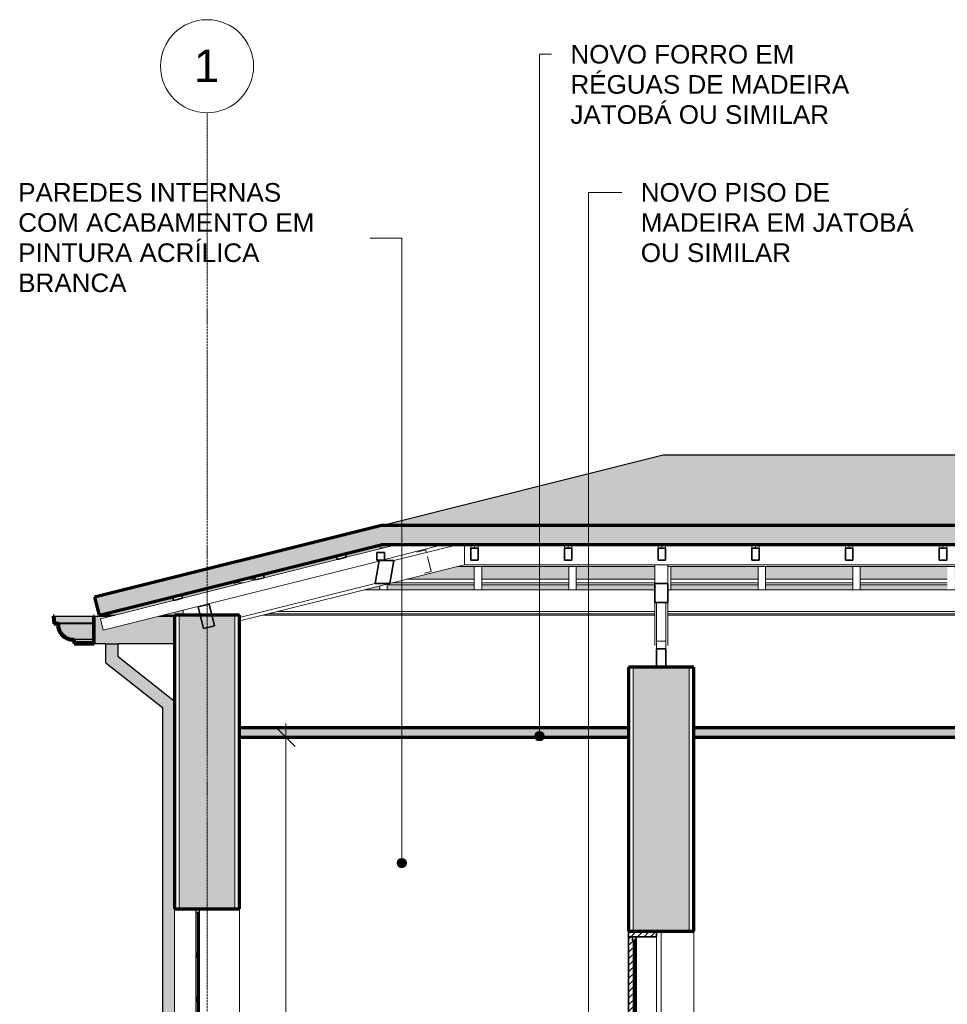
# Model space of a CAD drawing. Header units: millimetres. Extents: x -31894 to 53578, y -2162 to 8674.
# Tile 2 of 31: x -30903 to -25919, y 3237 to 8528. Entities that reach past the tile are written whole.
import ezdxf

# ---------------------------------------------------------------- set-up
doc = ezdxf.new("R2010")
doc.units = ezdxf.units.MM
doc.linetypes.add('_Traço - ponto', pattern=[16, 12, -2, 0, -2])
for name, color, linetype, lineweight in [('A-ANNO-DIMS', 211, 'Continuous', 9), ('A-ANNO-DIMS-50', 211, 'Continuous', 9), ('A-CLNG', 13, 'Continuous', 25), ('A-CLNG-PATT', 13, 'Continuous', 25), ('A-DOOR', 31, 'Continuous', 18), ('A-GENM', 13, 'Continuous', 18), ('A-GLAZ', 151, 'Continuous', 18), ('A-GLAZ-CWMG', 51, 'Continuous', 18), ('A-ROOF', 132, 'Continuous', 25), ('A-ROOF-MCUT', 132, 'Continuous', 25), ('A-ROOF-OTLN', 132, 'Continuous', 18), ('A-ROOF-PATT', 132, 'Continuous', 25), ('A-WALL', 113, 'Continuous', 18), ('A-WALL-PATT', 111, 'Continuous', 70), ('G-ANNO-TEXT', 231, 'Continuous', 9), ('S-GRID', 1, 'Continuous', 9), ('S-GRID-IDEN', 1, 'Continuous', 9)]:
    doc.layers.add(name, color=color, linetype=linetype, lineweight=lineweight)
doc.styles.add('Arial_2', font='arial.ttf', dxfattribs={"height": 175})
doc.styles.add('Arial_3', font='arial.ttf', dxfattribs={"height": 100})
doc.dimstyles.new('Diagonal_-_2_0mm_Arial', dxfattribs={"dimscale": 304.8, "dimtxt": 102.02594, "dimasz": 0.328084, "dimexe": 0.246063, "dimexo": 0.0625, "dimgap": 0.024606, "dimtad": 1, "dimlfac": 0.001, "dimrnd": 0.01, "dimzin": 0, "dimdsep": 46, "dimtxsty": 'Arial_3', "dimblk1": 'OBLIQUE', "dimblk2": 'OBLIQUE', "dimsah": 1, "dimcen": 0.09, "dimdle": 0.246063, "dimadec": 0, "dimazin": 0, "dimtfac": 1, "dimtdec": 4, "dimtix": 1, "dimtmove": 0, "dimatfit": 3, "dimfxl": 0.492126, "dimfxlon": 1, "dimtvp": 1, "dimtolj": 1, "dimtzin": 0, "dimarcsym": 2})
pattern_1 = [(45, (-13711.87, 3294.04), (-17.67767, 17.67767), [])]

# ---------------------------------------------------------------- blocks, each defined once
blk = doc.blocks.new('porta dupla - P01 - 1_12 x 2_60 m-4336732-CORTE A - MANTER _ CONSTRUIR')
at = {"layer": 'A-DOOR'}
h = blk.add_hatch(dxfattribs=at)
h.set_pattern_fill('FP_1', color=256, style=0, pattern_type=2)
h.set_pattern_definition(pattern_1)
h.paths.add_polyline_path([(-27481.1, 3600), (-27481.1, 3630), (-27631.1, 3630), (-27631.1, 3600)], flags=0)
h = blk.add_hatch(dxfattribs=at)
h.set_pattern_fill('FP_1', color=256, style=0, pattern_type=2)
h.set_pattern_definition(pattern_1)
h.paths.add_polyline_path([(-27591.1, 1030), (-27591.1, 3600), (-27631.1, 3600), (-27631.1, 1030)], flags=0)
h = blk.add_hatch(dxfattribs=at)
h.set_pattern_fill('FP_1', color=256, style=0, pattern_type=2)
h.set_pattern_definition(pattern_1)
h.paths.add_polyline_path([(-27611.1, 3160), (-27591.1, 3160), (-27591.1, 3180), (-27611.1, 3180)], flags=0)
h.paths.add_polyline_path([(-27611.1, 3580), (-27591.1, 3580), (-27591.1, 3600), (-27611.1, 3600)], flags=0)
h = blk.add_hatch(dxfattribs=at)
h.set_pattern_fill('FP_1', color=256, style=0, pattern_type=2)
h.set_pattern_definition(pattern_1)
h.paths.add_polyline_path([(-27581.1, 3130), (-27581.1, 3160), (-27631.1, 3160), (-27631.1, 3130)], flags=0)
at = {"layer": 'A-DOOR', "lineweight": 35}
for p, q in [((-27631.1, 3630), (-27631.1, 3600)), ((-27481.1, 3630), (-27631.1, 3630)), ((-27631.1, 3600), (-27481.1, 3600)), ((-27591.1, 3600), (-27631.1, 3600)), ((-27631.1, 3600), (-27631.1, 1030)), ((-27611.1, 3600), (-27611.1, 3580)), ((-27591.1, 3600), (-27611.1, 3600)), ((-27591.1, 1030), (-27591.1, 3600)), ((-27591.1, 3580), (-27591.1, 3600)), ((-27481.1, 3600), (-27481.1, 3630)), ((-27611.1, 3580), (-27591.1, 3580)), ((-27605.1, 3580), (-27605.1, 3180)), ((-27597.1, 3580), (-27605.1, 3580)), ((-27597.1, 3180), (-27597.1, 3580)), ((-27611.1, 3180), (-27611.1, 3160)), ((-27591.1, 3180), (-27611.1, 3180)), ((-27605.1, 3180), (-27597.1, 3180)), ((-27591.1, 3160), (-27591.1, 3180)), ((-27581.1, 3160), (-27631.1, 3160)), ((-27631.1, 3160), (-27631.1, 3130)), ((-27631.1, 3130), (-27581.1, 3130)), ((-27611.1, 3160), (-27591.1, 3160)), ((-27581.1, 3130), (-27581.1, 3160)), ((-27631.1, 1030), (-27591.1, 1030))]:
    blk.add_line(p, q, dxfattribs=at)
at = {"layer": 'A-DOOR'}
blk.add_line((-27481.1, 3600), (-27481.1, 1030), dxfattribs=at)
blk = doc.blocks.new('Janelas_J2 e J4 - J03 - 1_2 x 1_45-4330368-CORTE A - MANTER _ CONSTRUIR')
at = {"layer": 'A-GLAZ', "lineweight": 25}
for p, q in [((-29956.1, 3750), (-29956.1, 3730)), ((-29936.1, 3750), (-29956.1, 3750)), ((-29956.1, 3730), (-29936.1, 3730)), ((-29950.1, 3730), (-29950.1, 2320)), ((-29942.1, 3730), (-29950.1, 3730)), ((-29942.1, 2320), (-29942.1, 3730)), ((-29936.1, 3730), (-29936.1, 3750)), ((-29956.1, 3511.7), (-29956.1, 3491.7)), ((-29936.1, 3511.7), (-29956.1, 3511.7)), ((-29936.1, 3491.7), (-29936.1, 3511.7)), ((-29956.1, 3491.7), (-29936.1, 3491.7)), ((-29956.1, 3273.3), (-29956.1, 3253.3)), ((-29936.1, 3273.3), (-29956.1, 3273.3)), ((-29956.1, 3253.3), (-29936.1, 3253.3)), ((-29936.1, 3253.3), (-29936.1, 3273.3)), ((-29956.1, 3035), (-29956.1, 3015)), ((-29936.1, 3035), (-29956.1, 3035)), ((-29936.1, 3015), (-29936.1, 3035)), ((-29956.1, 3015), (-29936.1, 3015)), ((-29956.1, 2796.7), (-29956.1, 2776.7)), ((-29936.1, 2796.7), (-29956.1, 2796.7)), ((-29956.1, 2776.7), (-29936.1, 2776.7)), ((-29936.1, 2776.7), (-29936.1, 2796.7)), ((-29956.1, 2558.3), (-29956.1, 2538.3)), ((-29936.1, 2558.3), (-29956.1, 2558.3)), ((-29936.1, 2538.3), (-29936.1, 2558.3)), ((-29956.1, 2538.3), (-29936.1, 2538.3)), ((-29956.1, 2320), (-29956.1, 2300)), ((-29936.1, 2320), (-29956.1, 2320)), ((-29956.1, 2300), (-29936.1, 2300)), ((-29950.1, 2320), (-29942.1, 2320)), ((-29936.1, 2300), (-29936.1, 2320))]:
    blk.add_line(p, q, dxfattribs=at)
at = {"layer": 'A-GLAZ'}
for p, q in [((-29956.1, 3511.7), (-29956.1, 3730)), ((-29936.1, 3730), (-29936.1, 3511.7)), ((-29956.1, 3273.3), (-29956.1, 3491.7)), ((-29936.1, 3491.7), (-29936.1, 3273.3)), ((-29956.1, 3035), (-29956.1, 3253.3)), ((-29936.1, 3253.3), (-29936.1, 3035)), ((-29956.1, 2796.7), (-29956.1, 3015)), ((-29936.1, 3015), (-29936.1, 2796.7)), ((-29956.1, 2558.3), (-29956.1, 2776.7)), ((-29936.1, 2776.7), (-29936.1, 2558.3)), ((-29956.1, 2320), (-29956.1, 2538.3)), ((-29936.1, 2320), (-29936.1, 2538.3))]:
    blk.add_line(p, q, dxfattribs=at)
blk = doc.blocks.new('Rectangular Mullion - 6x12 cm-3934083-CORTE A - MANTER _ CONSTRUIR')
at = {"layer": 'A-GLAZ-CWMG'}
for p in [(-28513.7, 5708.5), (938.7, 5598.7)]:
    blk.add_line(p, (-28513.7, 5598.7), dxfattribs=at)
blk = doc.blocks.new('Rectangular Mullion - 6x12 cm-3934069-CORTE A - MANTER _ CONSTRUIR')
at = {"layer": 'A-GLAZ-CWMG'}
for p, q in [((-28550.4, 5589.6), (-27491.1, 5589.6)), ((-28513.7, 5598.7), (-28521.2, 5596.9)), ((-27421.1, 5589.6), (-22041.1, 5589.6))]:
    blk.add_line(p, q, dxfattribs=at)
blk = doc.blocks.new('Rectangular Mullion - 2x5 cm-4253627-CORTE A - MANTER _ CONSTRUIR')
at = {"layer": 'A-GLAZ-CWMG', "lineweight": 35}
for p, q in [((-30033.6, 5438.8), (-30082.1, 5426.7)), ((-30082.1, 5426.7), (-30077.3, 5407.2)), ((-30077.3, 5407.2), (-30028.8, 5419.4)), ((-30028.8, 5419.4), (-30033.6, 5438.8))]:
    blk.add_line(p, q, dxfattribs=at)
blk = doc.blocks.new('Rectangular Mullion - 2x5 cm-4253642-CORTE A - MANTER _ CONSTRUIR')
at = {"layer": 'A-GLAZ-CWMG', "lineweight": 35}
for p, q in [((-29593.6, 5548.8), (-29642.1, 5536.7)), ((-29642.1, 5536.7), (-29637.2, 5517.3)), ((-29637.2, 5517.3), (-29588.7, 5529.4)), ((-29588.7, 5529.4), (-29593.6, 5548.8))]:
    blk.add_line(p, q, dxfattribs=at)
blk = doc.blocks.new('Rectangular Mullion - 2x5 cm-4253643-CORTE A - MANTER _ CONSTRUIR')
at = {"layer": 'A-GLAZ-CWMG', "lineweight": 35}
for p, q in [((-29153.5, 5658.8), (-29202, 5646.7)), ((-29202, 5646.7), (-29197.2, 5627.3)), ((-29197.2, 5627.3), (-29148.7, 5639.4)), ((-29148.7, 5639.4), (-29153.5, 5658.8))]:
    blk.add_line(p, q, dxfattribs=at)
blk = doc.blocks.new('Rectangular Mullion - 2x5 cm-4253677-CORTE A - MANTER _ CONSTRUIR')
at = {"layer": 'A-GLAZ-CWMG'}
for p, q in [((-29747.5, 5501.4), (-29747.5, 5510.4)), ((-29705.7, 5520.9), (-29638.1, 5520.9)), ((-28825.1, 5520.9), (-28460.4, 5520.9)), ((-28420.4, 5520.9), (-27952.1, 5520.9)), ((-27912.1, 5520.9), (-27491.1, 5520.9)), ((-27403.7, 5520.9), (-26935.4, 5520.9)), ((-26895.4, 5520.9), (-26427.1, 5520.9)), ((-26387.1, 5520.9), (-25918.8, 5520.9)), ((-29747.5, 5490.8), (-29747.5, 5501.4)), ((-29700.9, 5501.4), (-29747.5, 5501.4)), ((-29747.5, 5490.8), (-29743.3, 5490.8)), ((-28928.7, 5490.8), (-28460.4, 5490.8)), ((-28460.4, 5501.4), (-28903.2, 5501.4)), ((-27952.1, 5501.4), (-28420.4, 5501.4)), ((-28420.4, 5490.8), (-27952.1, 5490.8)), ((-27491.1, 5501.4), (-27912.1, 5501.4)), ((-27912.1, 5490.8), (-27491.1, 5490.8)), ((-26935.4, 5501.4), (-27403.7, 5501.4)), ((-27403.7, 5490.8), (-26935.4, 5490.8)), ((-26427.1, 5501.4), (-26895.4, 5501.4)), ((-26895.4, 5490.8), (-26427.1, 5490.8)), ((-25918.8, 5501.4), (-26387.1, 5501.4)), ((-26387.1, 5490.8), (-25918.8, 5490.8))]:
    blk.add_line(p, q, dxfattribs=at)
blk = doc.blocks.new('Rectangular Mullion - 6x12 cm-3933650-CORTE A - MANTER _ CONSTRUIR')
at = {"layer": 'A-GLAZ-CWMG'}
for p, q in [((-28721.2, 5679.3), (-28768.4, 5667.5)), ((-28718.2, 5667.5), (-28721.2, 5679.3)), ((-28692.1, 5562.8), (-28712.2, 5643.4)), ((-28728.3, 5553.8), (-28692.1, 5562.8))]:
    blk.add_line(p, q, dxfattribs=at)
blk = doc.blocks.new('Rectangular Mullion - 4x6_3-3931005-CORTE A - MANTER _ CONSTRUIR')
at = {"layer": 'A-GLAZ-CWMG'}
for p, q in [((-29148.7, 5639.4), (-28872.5, 5708.5)), ((-28631, 5703.9), (-28612.8, 5708.5)), ((-30453.5, 5248.3), (-28971.6, 5618.7)), ((-29588.7, 5529.4), (-29197.2, 5627.3)), ((-30028.8, 5419.4), (-29637.2, 5517.3)), ((-30468.8, 5309.4), (-30077.3, 5407.3)), ((-30453.5, 5248.3), (-30468.8, 5309.4))]:
    blk.add_line(p, q, dxfattribs=at)
blk = doc.blocks.new('Rectangular Mullion - 4x6_3-3925213-CORTE A - MANTER _ CONSTRUIR')
at = {"layer": 'A-GLAZ-CWMG', "lineweight": 35}
for p, q in [((-28943.2, 5665.5), (-28983.2, 5665.5)), ((-28983.2, 5665.5), (-28983.2, 5623.4)), ((-28943.2, 5623.4), (-28943.2, 5665.5)), ((-28983.2, 5623.4), (-28943.2, 5623.4))]:
    blk.add_line(p, q, dxfattribs=at)
blk = doc.blocks.new('Rectangular Mullion - 4x6_3-3931008-CORTE A - MANTER _ CONSTRUIR')
at = {"layer": 'A-GLAZ-CWMG'}
for p, q in [((-28479.7, 5708.5), (-28479.7, 5687.9)), ((-28459.7, 5687.9), (-28459.7, 5708.5)), ((-28439.7, 5687.9), (-28439.7, 5708.5))]:
    blk.add_line(p, q, dxfattribs=at)
at = {"layer": 'A-GLAZ-CWMG', "lineweight": 35}
for p, q in [((-28459.7, 5687.9), (-28479.7, 5687.9)), ((-28479.7, 5687.9), (-28479.7, 5623.4)), ((-28439.7, 5687.9), (-28459.7, 5687.9)), ((-28439.7, 5623.4), (-28439.7, 5687.9)), ((-28479.7, 5623.4), (-28439.7, 5623.4))]:
    blk.add_line(p, q, dxfattribs=at)
blk = doc.blocks.new('Rectangular Mullion - 4x6_3-3931009-CORTE A - MANTER _ CONSTRUIR')
at = {"layer": 'A-GLAZ-CWMG'}
for p, q in [((-27976.2, 5708.5), (-27976.2, 5687.9)), ((-27956.2, 5687.9), (-27956.2, 5708.5)), ((-27936.2, 5687.9), (-27936.2, 5708.5))]:
    blk.add_line(p, q, dxfattribs=at)
at = {"layer": 'A-GLAZ-CWMG', "lineweight": 35}
for p, q in [((-27956.2, 5687.9), (-27976.2, 5687.9)), ((-27976.2, 5687.9), (-27976.2, 5623.4)), ((-27936.2, 5687.9), (-27956.2, 5687.9)), ((-27936.2, 5623.4), (-27936.2, 5687.9)), ((-27976.2, 5623.4), (-27936.2, 5623.4))]:
    blk.add_line(p, q, dxfattribs=at)
blk = doc.blocks.new('Rectangular Mullion - 4x6_3-3931010-CORTE A - MANTER _ CONSTRUIR')
at = {"layer": 'A-GLAZ-CWMG'}
for p, q in [((-27472.7, 5708.5), (-27472.7, 5687.9)), ((-27452.7, 5687.9), (-27452.7, 5708.5)), ((-27432.7, 5687.9), (-27432.7, 5708.5))]:
    blk.add_line(p, q, dxfattribs=at)
at = {"layer": 'A-GLAZ-CWMG', "lineweight": 35}
for p, q in [((-27452.7, 5687.9), (-27472.7, 5687.9)), ((-27472.7, 5687.9), (-27472.7, 5623.4)), ((-27432.7, 5687.9), (-27452.7, 5687.9)), ((-27432.7, 5623.4), (-27432.7, 5687.9)), ((-27472.7, 5623.4), (-27432.7, 5623.4))]:
    blk.add_line(p, q, dxfattribs=at)
blk = doc.blocks.new('Rectangular Mullion - 4x6_3-3931011-CORTE A - MANTER _ CONSTRUIR')
at = {"layer": 'A-GLAZ-CWMG'}
for p, q in [((-26969.2, 5708.5), (-26969.2, 5687.9)), ((-26949.2, 5687.9), (-26949.2, 5708.5)), ((-26929.2, 5687.9), (-26929.2, 5708.5))]:
    blk.add_line(p, q, dxfattribs=at)
at = {"layer": 'A-GLAZ-CWMG', "lineweight": 35}
for p, q in [((-26949.2, 5687.9), (-26969.2, 5687.9)), ((-26969.2, 5687.9), (-26969.2, 5623.4)), ((-26929.2, 5687.9), (-26949.2, 5687.9)), ((-26929.2, 5623.4), (-26929.2, 5687.9)), ((-26969.2, 5623.4), (-26929.2, 5623.4))]:
    blk.add_line(p, q, dxfattribs=at)
blk = doc.blocks.new('Rectangular Mullion - 4x6_3-V4-CORTE A - MANTER _ CONSTRUIR')
at = {"layer": 'A-GLAZ-CWMG'}
for p, q in [((-7111, 5465.1), (-7111, 5589.6)), ((-7071, 5465.1), (-7071, 5589.6))]:
    blk.add_line(p, q, dxfattribs=at)
blk = doc.blocks.new('Rectangular Mullion - 4x6_3-V5-CORTE A - MANTER _ CONSTRUIR')
at = {"layer": 'A-GLAZ-CWMG'}
blk.add_line((-27403.7, 5465.1), (-27403.7, 5589.6), dxfattribs=at)
blk = doc.blocks.new('Rectangular Mullion - 4x6_3-3931063-CORTE A - MANTER _ CONSTRUIR')
at = {"layer": 'A-GLAZ-CWMG'}
for p, q in [((-27952.1, 5465.1), (-27952.1, 5589.6)), ((-27912.1, 5465.1), (-27912.1, 5589.6))]:
    blk.add_line(p, q, dxfattribs=at)
blk = doc.blocks.new('Rectangular Mullion - 4x6_3-V6-CORTE A - MANTER _ CONSTRUIR')
at = {"layer": 'A-GLAZ-CWMG'}
for p, q in [((-28460.4, 5465.1), (-28460.4, 5589.6)), ((-28420.4, 5465.1), (-28420.4, 5589.6))]:
    blk.add_line(p, q, dxfattribs=at)
blk = doc.blocks.new('Rectangular Mullion - 4x6_3-3931061-CORTE A - MANTER _ CONSTRUIR')
at = {"layer": 'A-GLAZ-CWMG'}
for p, q in [((-28948.7, 5690.5), (-28968.7, 5690.5)), ((-28968.7, 5690.5), (-28968.7, 5684.4)), ((-28944.4, 5690.5), (-28948.7, 5690.5)), ((-28968.7, 5465.1), (-28968.7, 5485)), ((-28928.7, 5465.1), (-28928.7, 5495))]:
    blk.add_line(p, q, dxfattribs=at)
blk = doc.blocks.new('Rectangular Mullion - 6x12 cm 2-4082039-CORTE A - MANTER _ CONSTRUIR')
at = {"layer": 'A-GLAZ-CWMG'}
for p, q in [((-28640.9, 5703.9), (-28943.2, 5628.3)), ((-28544, 5708.5), (-28892.5, 5621.3)), ((-28962.9, 5623.4), (-28971.1, 5621.3)), ((-28521.2, 5596.9), (-28914.5, 5498.5))]:
    blk.add_line(p, q, dxfattribs=at)
at = {"layer": 'A-GLAZ-CWMG', "lineweight": 35}
for p, q in [((-28971.1, 5621.3), (-28993.2, 5498.5)), ((-28892.5, 5621.3), (-28971.1, 5621.3)), ((-28914.5, 5498.5), (-28892.5, 5621.3)), ((-28993.2, 5498.5), (-28914.5, 5498.5))]:
    blk.add_line(p, q, dxfattribs=at)
blk = doc.blocks.new('Rectangular Mullion - 6x12 cm-4090283-CORTE A - MANTER _ CONSTRUIR')
at = {"layer": 'A-GLAZ-CWMG'}
for p, q in [((-29048.2, 5465.1), (-27491.1, 5465.1)), ((-27421.1, 5465.1), (-22041.1, 5465.1)), ((-29517.3, 5347.9), (-29568.1, 5335.1)), ((-27491.1, 5347.9), (-29517.3, 5347.9)), ((-22041.1, 5347.9), (-27421.1, 5347.9)), ((-29568.1, 5335.1), (-27491.1, 5335.1)), ((-27421.1, 5335.1), (-22041.1, 5335.1))]:
    blk.add_line(p, q, dxfattribs=at)
blk = doc.blocks.new('Rectangular Mullion - 6x12 cm-3933674-CORTE A - MANTER _ CONSTRUIR')
at = {"layer": 'A-GLAZ-CWMG', "lineweight": 35}
for p, q in [((-29885.4, 5388.2), (-29943.6, 5373.7)), ((-29943.6, 5373.7), (-29914.5, 5257.3)), ((-29856.3, 5271.8), (-29885.4, 5388.2)), ((-29914.5, 5257.3), (-29856.3, 5271.8))]:
    blk.add_line(p, q, dxfattribs=at)
blk = doc.blocks.new('Rectangular Mullion - 6x12 cm 2-4082026-CORTE A - MANTER _ CONSTRUIR')
at = {"layer": 'A-GLAZ-CWMG'}
for p, q in [((-30024.2, 5355.6), (-30024.2, 5328.7)), ((-29621.4, 5341.5), (-29721.1, 5316.6)), ((-29721.1, 5296.9), (-29575.6, 5333.3))]:
    blk.add_line(p, q, dxfattribs=at)
blk = doc.blocks.new('Rectangular Mullion - 6x12 cm 2-4082027-CORTE A - MANTER _ CONSTRUIR')
at = {"layer": 'A-GLAZ-CWMG'}
for p, q in [((-28993.2, 5498.5), (-29621.4, 5341.5)), ((-29575.6, 5333.3), (-28914.5, 5498.5))]:
    blk.add_line(p, q, dxfattribs=at)
blk = doc.blocks.new('tesoura5 - tesoura-4028835-CORTE A - MANTER _ CONSTRUIR')
at = {"layer": 'A-GENM'}
for p, q in [((-27491.1, 5498.5), (-27491.1, 5598.7)), ((-27421.1, 5598.7), (-27421.1, 5498.5)), ((-27491.1, 5165.5), (-27491.1, 5396.2)), ((-27481.1, 5187.8), (-27481.1, 5396.2)), ((-27431.1, 5396.2), (-27431.1, 5187.8)), ((-27421.1, 5396.2), (-27421.1, 5165.5)), ((-27431.1, 5187.8), (-27481.1, 5187.8)), ((-27481.1, 5147.8), (-27481.1, 5187.8)), ((-27431.1, 5187.8), (-27431.1, 5147.8))]:
    blk.add_line(p, q, dxfattribs=at)
at = {"layer": 'A-GENM', "lineweight": 35}
for p, q in [((-27491.1, 5498.5), (-27491.1, 5396.2)), ((-27421.1, 5498.5), (-27491.1, 5498.5)), ((-27421.1, 5396.2), (-27421.1, 5498.5)), ((-27491.1, 5396.2), (-27421.1, 5396.2)), ((-27481.1, 5147.8), (-27481.1, 5047.8)), ((-27431.1, 5147.8), (-27481.1, 5147.8)), ((-27431.1, 5047.8), (-27431.1, 5147.8)), ((-27481.1, 5047.8), (-27431.1, 5047.8))]:
    blk.add_line(p, q, dxfattribs=at)
blk = doc.blocks.new('Rectangular Mullion - 6x12 cm-4082021-CORTE A - MANTER _ CONSTRUIR')
at = {"layer": 'A-GLAZ-CWMG'}
blk.add_line((-30024.2, 5328.7), (-30024.2, 5355.6), dxfattribs=at)
blk = doc.blocks.new('Generic Models 1 - Generic Models 24-4258923-CORTE A - MANTER _ CONSTRUIR')
at = {"layer": 'A-GENM', "lineweight": 25}
blk.add_hatch(color=254, dxfattribs=at).paths.add_polyline_path([(-30156.1, 130.2), (-30156.1, 1230), (-30071.1, 1315), (-30071.1, 4864.4), (-30374.5, 5103.8), (-30374.5, 5173.8), (-30439.5, 5173.8), (-30439.5, 5072.3), (-30136.1, 4832.9), (-30136.1, 1341.9), (-30221.1, 1256.9), (-30221.1, 195.2), (-30256.1, 195.2), (-30256.1, 130.2)], flags=0)
at = {"layer": 'A-GENM', "color": 5, "lineweight": 25}
for p, q in [((-30439.5, 5173.8), (-30374.5, 5173.8)), ((-30439.5, 5072.3), (-30439.5, 5173.8)), ((-30374.5, 5103.8), (-30374.5, 5173.8)), ((-30071.1, 4864.4), (-30374.5, 5103.8)), ((-30439.5, 5072.3), (-30136.1, 4832.9)), ((-30136.1, 4832.9), (-30136.1, 1341.9)), ((-30136.1, 1341.9), (-30221.1, 1256.9)), ((-30156.1, 1230), (-30071.1, 1315)), ((-30221.1, 1256.9), (-30221.1, 195.2)), ((-30156.1, 1030), (-30156.1, 1230)), ((-30256.1, 130.2), (-30256.1, 195.2)), ((-30221.1, 195.2), (-30256.1, 195.2)), ((-30256.1, 130.2), (-30156.1, 130.2))]:
    blk.add_line(p, q, dxfattribs=at)
blk = doc.blocks.new('Grid - Head Grid-11506-CORTE A - MANTER _ CONSTRUIR')
at = {"layer": 'S-GRID-IDEN'}
blk.add_circle((-29896.1, 8278.5), 250, dxfattribs=at)
blk = doc.blocks.new('DIMBLOCK1-CORTE A - MANTER _ CONSTRUIR')
at = {"layer": 'A-ANNO-DIMS-50', "lineweight": 18}
for p, q in [((-29473.6, 4671.9), (-29523.6, 4721.9)), ((-29473.6, 4671.9), (-29423.6, 4621.9)), ((-29473.6, 1030), (-29523.6, 1080)), ((-29473.6, 1030), (-29423.6, 980))]:
    blk.add_line(p, q, dxfattribs=at)
at = {"layer": 'A-ANNO-DIMS-50'}
for p, q in [((-29473.6, 4746.9), (-29473.6, 955)), ((-29323.6, 4671.9), (-29548.6, 4671.9)), ((-29473.6, 4671.9), (-29323.6, 4671.9)), ((-29323.6, 1030), (-29548.6, 1030)), ((-29473.6, 1030), (-29323.6, 1030))]:
    blk.add_line(p, q, dxfattribs=at)
at = {"layer": 'A-ANNO-DIMS-50', "color": 0, "insert": (-29615.7, 2715.3), "char_height": 100, "width": 325.653, "attachment_point": 1, "rotation": 90, "line_spacing_factor": 0.941778, "style": 'Arial_3'}
blk.add_mtext('3,64', dxfattribs=at)
blk = doc.blocks.new('_Oblique')
at = {"color": 0, "linetype": 'ByBlock', "lineweight": -2}
blk.add_line((-0.5, -0.5), (0.5, 0.5), dxfattribs=at)

msp = doc.modelspace()

# ---------------------------------------------------------------- hatches: boundary and pattern name
at = {"layer": 'A-CLNG-PATT', "lineweight": 18}
for points in [[(-27825.682, 4671.934), (-27631.115, 4671.934), (-27631.115, 4721.934), (-29721.115, 4721.934), (-29721.115, 4671.934), (-28406.823, 4671.934)], [(-22595.413, 4671.934), (-22181.115, 4671.934), (-22181.115, 4721.934), (-27281.115, 4721.934), (-27281.115, 4671.934), (-23176.554, 4671.934)]]:
    msp.add_hatch(color=171, dxfattribs=at).paths.add_polyline_path(points, flags=0)
at = {"layer": 'A-ROOF-OTLN'}
for points in [[(-30714.673, 5286.726), (-30507.213, 5286.726), (-30507.213, 5322.609), (-30717.774, 5322.173)], [(-30502.213, 5173.798), (-30071.115, 5173.798), (-30071.115, 5322.738), (-30155.624, 5322.738), (-30453.524, 5248.263), (-30468.804, 5309.382), (-30415.38, 5322.738), (-30502.213, 5322.738), (-30502.213, 5174.918)], [(-30694.659, 5283.198), (-30507.213, 5283.198), (-30507.213, 5286.726), (-30714.673, 5286.726), (-30699.765, 5284.098)], [(-30610.008, 5198.603), (-30507.213, 5198.614), (-30507.213, 5283.198), (-30694.659, 5283.198), (-30690.967, 5256.529), (-30689.638, 5252.588), (-30678.745, 5231.265), (-30660.144, 5213.384), (-30657.383, 5211.707), (-30636.679, 5202.277), (-30633.794, 5201.363), (-30614.185, 5199.087)], [(-30507.213, 5178.798), (-30507.213, 5198.603), (-30610.008, 5198.603), (-30606.516, 5178.798)]]:
    msp.add_hatch(color=254, dxfattribs=at).paths.add_polyline_path(points, flags=0)
at = {"layer": 'A-ROOF-PATT'}
msp.add_hatch(color=254, dxfattribs=at).paths.add_polyline_path([(1355.299, 5810.779), (-1968.026, 6708.077), (-4043.835, 6189.125), (-27444.816, 6189.197), (-28958.488, 5810.779), (650.225, 5810.779)], flags=0)
at = {"layer": 'A-ROOF-PATT', "lineweight": 18}
for points in [[(-30474.495, 5328.7), (-28955.483, 5708.453), (1350.653, 5708.453), (2757.885, 5328.765), (2783.885, 5425.061), (1355.299, 5810.779), (-28958.488, 5810.779), (-30500.78, 5425.206), (-30476.653, 5328.7)], [(-30610.712, 5173.798), (-30502.213, 5173.798), (-30502.213, 5322.738), (-30507.213, 5322.738), (-30507.213, 5178.798), (-30606.516, 5178.798), (-30610.008, 5198.603), (-30636.679, 5201.698), (-30660.852, 5213.384), (-30679.844, 5232.363), (-30691.546, 5256.529), (-30694.659, 5283.198), (-30714.673, 5286.726), (-30717.812, 5322.609), (-30722.793, 5322.173), (-30719.32, 5282.469), (-30699.765, 5279.021), (-30695.563, 5252.588), (-30683.401, 5228.746), (-30664.47, 5209.826), (-30640.62, 5197.679), (-30614.185, 5193.494), (-30610.909, 5174.918)]]:
    msp.add_hatch(color=171, dxfattribs=at).paths.add_polyline_path(points, flags=0)
at = {"layer": 'A-ROOF-PATT'}
h = msp.add_hatch(color=254, dxfattribs=at)
h.paths.add_polyline_path([(-30474.495, 5328.7), (-30391.532, 5328.7), (-30077.266, 5407.267), (-30082.112, 5426.651), (-30033.605, 5438.777), (-30028.754, 5419.395), (-29743.295, 5490.759), (-29747.497, 5490.759), (-29747.497, 5510.45), (-30468.804, 5330.123)], flags=0)
h.paths.add_polyline_path([(-30046.115, 5328.7), (-30024.173, 5328.7), (-30024.173, 5355.601), (-30131.776, 5328.7), (-30055.802, 5328.7)], flags=0)
h.paths.add_polyline_path([(-27825.682, 5465.128), (-27491.115, 5465.128), (-27491.115, 5490.759), (-27912.065, 5490.759), (-27912.065, 5465.128)], flags=0)
h.paths.add_polyline_path([(-19108.567, 5465.128), (-18802.341, 5465.128), (-18802.341, 5490.759), (-19270.659, 5490.759), (-19270.659, 5465.128)], flags=0)
h.paths.add_polyline_path([(-27403.747, 5465.128), (-26935.429, 5465.128), (-26935.429, 5490.759), (-27403.747, 5490.759)], flags=0)
h.paths.add_polyline_path([(-23176.554, 5465.128), (-22868.885, 5465.128), (-22868.885, 5490.759), (-23337.203, 5490.759), (-23337.203, 5465.128)], flags=0)
h.paths.add_polyline_path([(-22828.885, 5465.128), (-22360.567, 5465.128), (-22360.567, 5490.759), (-22828.885, 5490.759)], flags=0)
h.paths.add_polyline_path([(-24902.157, 5465.128), (-24902.157, 5490.759), (-25370.475, 5490.759), (-25370.475, 5465.128), (-24919.977, 5465.128)], flags=0)
h.paths.add_polyline_path([(-19310.659, 5465.128), (-19310.659, 5490.759), (-19778.977, 5490.759), (-19778.977, 5465.128), (-19399.138, 5465.128)], flags=0)
h.paths.add_polyline_path([(-24862.157, 5465.128), (-24393.839, 5465.128), (-24393.839, 5490.759), (-24862.157, 5490.759)], flags=0)
h.paths.add_polyline_path([(-22320.567, 5465.128), (-22041.115, 5465.128), (-22041.115, 5490.759), (-22320.567, 5490.759)], flags=0)
h.paths.add_polyline_path([(-28557.919, 5465.128), (-28460.383, 5465.128), (-28460.383, 5490.759), (-28928.701, 5490.759), (-28928.701, 5465.128), (-28587.774, 5465.128)], flags=0)
h.paths.add_polyline_path([(-26895.429, 5465.128), (-26427.111, 5465.128), (-26427.111, 5490.759), (-26895.429, 5490.759)], flags=0)
h.paths.add_polyline_path([(-25501.118, 5465.128), (-25410.475, 5465.128), (-25410.475, 5490.759), (-25878.793, 5490.759), (-25878.793, 5465.128)], flags=0)
h.paths.add_polyline_path([(-18762.341, 5465.128), (-18526.407, 5465.128), (-18414.969, 5490.759), (-18762.341, 5490.759)], flags=0)
h.paths.add_polyline_path([(-19818.977, 5465.128), (-19818.977, 5490.759), (-20287.295, 5490.759), (-20287.295, 5465.128), (-19980.279, 5465.128)], flags=0)
h.paths.add_polyline_path([(-23377.203, 5465.128), (-23377.203, 5490.759), (-23845.521, 5490.759), (-23845.521, 5465.128), (-23757.695, 5465.128)], flags=0)
h.paths.add_polyline_path([(-28968.701, 5465.128), (-28968.701, 5484.996), (-29048.172, 5465.128), (-28987.964, 5465.128)], flags=0)
h.paths.add_polyline_path([(-21971.115, 5465.128), (-21852.249, 5465.128), (-21852.249, 5490.759), (-21971.115, 5490.759)], flags=0)
h.paths.add_polyline_path([(-20327.295, 5465.128), (-20327.295, 5490.759), (-20795.613, 5490.759), (-20795.613, 5465.128), (-20561.42, 5465.128)], flags=0)
h.paths.add_polyline_path([(-21812.249, 5465.128), (-21343.931, 5465.128), (-21343.931, 5490.759), (-21812.249, 5490.759)], flags=0)
h.paths.add_polyline_path([(-23885.521, 5465.128), (-23885.521, 5490.759), (-24353.839, 5490.759), (-24353.839, 5465.128), (-24338.836, 5465.128)], flags=0)
h.paths.add_polyline_path([(-26387.111, 5465.128), (-25918.793, 5465.128), (-25918.793, 5490.759), (-26387.111, 5490.759)], flags=0)
h.paths.add_polyline_path([(-27952.065, 5465.128), (-27952.065, 5490.759), (-28420.383, 5490.759), (-28420.383, 5465.128), (-28406.823, 5465.128)], flags=0)
h.paths.add_polyline_path([(-20835.613, 5465.128), (-20835.613, 5490.759), (-21303.931, 5490.759), (-21303.931, 5465.128), (-20851.99, 5465.128)], flags=0)
h.paths.add_polyline_path([(-18329.358, 5510.45), (-18294.023, 5518.577), (-18294.023, 5589.559), (-18762.341, 5589.559), (-18762.341, 5520.905), (-18329.358, 5520.905), (-18329.358, 5513.833)], flags=0)
h.paths.add_polyline_path([(-24338.836, 5520.905), (-23885.521, 5520.905), (-23885.521, 5589.559), (-24353.839, 5589.559), (-24353.839, 5520.905)], flags=0)
h.paths.add_polyline_path([(-23845.521, 5520.905), (-23377.203, 5520.905), (-23377.203, 5589.559), (-23845.521, 5589.559)], flags=0)
h.paths.add_polyline_path([(-28521.181, 5520.905), (-28460.383, 5520.905), (-28460.383, 5589.559), (-28550.449, 5589.559), (-28825.063, 5520.905), (-28550.449, 5520.905)], flags=0)
h.paths.add_polyline_path([(-25370.475, 5520.905), (-24902.157, 5520.905), (-24902.157, 5589.559), (-25370.475, 5589.559)], flags=0)
h.paths.add_polyline_path([(-23337.203, 5520.905), (-22868.885, 5520.905), (-22868.885, 5589.559), (-23337.203, 5589.559)], flags=0)
h.paths.add_polyline_path([(-25410.475, 5520.905), (-25410.475, 5589.559), (-25878.793, 5589.559), (-25878.793, 5520.905), (-25501.118, 5520.905)], flags=0)
h.paths.add_polyline_path([(-22828.885, 5520.905), (-22360.567, 5520.905), (-22360.567, 5589.559), (-22828.885, 5589.559)], flags=0)
h.paths.add_polyline_path([(-22320.567, 5520.905), (-22041.115, 5520.905), (-22041.115, 5589.559), (-22320.567, 5589.559)], flags=0)
h.paths.add_polyline_path([(-25918.793, 5520.905), (-25918.793, 5589.559), (-26387.111, 5589.559), (-26387.111, 5520.905), (-26082.259, 5520.905)], flags=0)
h.paths.add_polyline_path([(-21971.115, 5520.905), (-21852.249, 5520.905), (-21852.249, 5589.559), (-21971.115, 5589.559), (-21971.115, 5588.481)], flags=0)
h.paths.add_polyline_path([(-21812.249, 5520.905), (-21343.931, 5520.905), (-21343.931, 5589.559), (-21812.249, 5589.559), (-21812.249, 5574.008)], flags=0)
h.paths.add_polyline_path([(-21303.931, 5520.905), (-20835.613, 5520.905), (-20835.613, 5589.559), (-21303.931, 5589.559), (-21303.931, 5527.699)], flags=0)
h.paths.add_polyline_path([(-26427.111, 5520.905), (-26427.111, 5589.559), (-26895.429, 5589.559), (-26895.429, 5520.905), (-26663.4, 5520.905)], flags=0)
h.paths.add_polyline_path([(-20795.613, 5520.905), (-20327.295, 5520.905), (-20327.295, 5589.559), (-20795.613, 5589.559)], flags=0)
h.paths.add_polyline_path([(-20287.295, 5520.905), (-19818.977, 5520.905), (-19818.977, 5589.559), (-20287.295, 5589.559)], flags=0)
h.paths.add_polyline_path([(-29638.122, 5520.905), (-29642.062, 5536.663), (-29593.554, 5548.79), (-29588.704, 5529.407), (-29197.165, 5627.292), (-29202.011, 5646.676), (-29153.504, 5658.803), (-29148.654, 5639.42), (-28968.701, 5684.408), (-28968.701, 5690.478), (-28944.42, 5690.478), (-28872.52, 5708.453), (-28955.483, 5708.453), (-29705.673, 5520.905), (-29642.062, 5520.905)], flags=0)
h.paths.add_polyline_path([(-26935.429, 5520.905), (-26935.429, 5589.559), (-27403.747, 5589.559), (-27403.747, 5520.905), (-27244.541, 5520.905)], flags=0)
h.paths.add_polyline_path([(-19778.977, 5520.905), (-19310.659, 5520.905), (-19310.659, 5589.559), (-19778.977, 5589.559)], flags=0)
h.paths.add_polyline_path([(-27491.115, 5520.905), (-27491.115, 5589.559), (-27912.065, 5589.559), (-27912.065, 5520.905), (-27825.682, 5520.905)], flags=0)
h.paths.add_polyline_path([(-19270.659, 5520.905), (-18802.341, 5520.905), (-18802.341, 5589.559), (-19270.659, 5589.559)], flags=0)
h.paths.add_polyline_path([(-24862.157, 5520.905), (-24393.839, 5520.905), (-24393.839, 5589.559), (-24862.157, 5589.559)], flags=0)
h.paths.add_polyline_path([(-27952.065, 5520.905), (-27952.065, 5589.559), (-28420.383, 5589.559), (-28420.383, 5520.905), (-28406.823, 5520.905)], flags=0)
h.paths.add_polyline_path([(-18254.023, 5527.777), (-17985.404, 5589.559), (-18254.023, 5589.559), (-18254.023, 5528.485)], flags=0)
at = {"layer": 'A-WALL-PATT'}
msp.add_hatch(color=256, dxfattribs=at).paths.add_polyline_path([(-30046.115, 3750), (-29746.115, 3750), (-29746.115, 5328.7), (-30046.115, 5328.7), (-30046.115, 4624.264)], flags=0)
h = msp.add_hatch(color=256, dxfattribs=at)
h.paths.add_polyline_path([(-27606.115, 0), (-27306.115, 0), (-27306.115, 870), (-27606.115, 870), (-27606.115, 219.03)], flags=0)
h.paths.add_polyline_path([(-27306.115, 3630), (-27306.115, 5048.7), (-27606.115, 5048.7), (-27606.115, 3630)], flags=0)
at = {"layer": 'G-ANNO-TEXT'}
h = msp.add_hatch(color=250, dxfattribs=at)
edge = h.paths.add_edge_path(flags=0)
edge.add_arc((-28110.515, 4678.517), 25, 0, 360)
h = msp.add_hatch(color=250, dxfattribs=at)
edge = h.paths.add_edge_path(flags=0)
edge.add_arc((-28850.238, 3996.18), 25, 0, 360)

# ---------------------------------------------------------------- linework, layer by layer
at = {"layer": 'A-CLNG', "color": 7, "lineweight": 70}
for p, q in [((-27631.115, 4721.934), (-29721.115, 4721.934)), ((-22181.115, 4721.934), (-27281.115, 4721.934)), ((-29721.115, 4671.934), (-27631.115, 4671.934)), ((-27281.115, 4671.934), (-22181.115, 4671.934))]:
    msp.add_line(p, q, dxfattribs=at)
at = {"layer": 'A-ROOF', "color": 5}
for p, q in [((-28958.488, 5810.779), (-27444.816, 6189.197)), ((-27444.816, 6189.197), (-16110.884, 6189.197)), ((-30474.495, 5328.7), (-30391.532, 5328.7)), ((-30131.776, 5328.7), (-30071.115, 5328.7))]:
    msp.add_line(p, q, dxfattribs=at)
at = {"layer": 'A-ROOF', "color": 7, "lineweight": 70}
for p, q in [((-28958.488, 5810.779), (-30500.78, 5425.206)), ((1355.299, 5810.779), (-28958.488, 5810.779)), ((-30474.495, 5328.7), (-28955.483, 5708.453)), ((-28955.483, 5708.453), (1350.653, 5708.453)), ((-30500.78, 5425.206), (-30476.653, 5328.7)), ((-30476.653, 5328.7), (-30474.495, 5328.7))]:
    msp.add_line(p, q, dxfattribs=at)
at = {"layer": 'A-ROOF-MCUT', "color": 7, "lineweight": 70}
for p, q in [((-30717.812, 5322.609), (-30722.793, 5322.173)), ((-30722.793, 5322.173), (-30719.32, 5282.469)), ((-30714.673, 5286.726), (-30717.812, 5322.609)), ((-30502.213, 5322.738), (-30507.213, 5322.738)), ((-30507.213, 5322.738), (-30507.213, 5178.798)), ((-30502.213, 5173.798), (-30502.213, 5322.738)), ((-30719.32, 5282.469), (-30699.765, 5279.021)), ((-30694.659, 5283.198), (-30714.673, 5286.726)), ((-30614.185, 5193.494), (-30610.712, 5173.798)), ((-30606.516, 5178.798), (-30610.008, 5198.603)), ((-30610.712, 5173.798), (-30502.213, 5173.798)), ((-30507.213, 5178.798), (-30606.516, 5178.798))]:
    msp.add_line(p, q, dxfattribs=at)
for radius, start, end in [(85.58, 180.036036, 270), (80.58, 177.067056, 272.97092)]:
    msp.add_arc((-30614.185, 5279.074), radius, start, end, dxfattribs=at)
at = {"layer": 'A-ROOF-OTLN', "color": 5, "lineweight": 25}
for p, q in [((-30717.812, 5322.609), (-30507.213, 5322.609)), ((-30502.213, 5322.738), (-30415.38, 5322.738)), ((-30155.624, 5322.738), (-30071.115, 5322.738)), ((-30714.673, 5286.726), (-30507.213, 5286.726)), ((-30694.659, 5283.198), (-30507.213, 5283.198)), ((-30610.008, 5198.603), (-30507.213, 5198.603)), ((-30439.534, 5173.798), (-30502.213, 5173.798)), ((-30071.115, 5173.798), (-30374.534, 5173.798))]:
    msp.add_line(p, q, dxfattribs=at)
for points, knots in [([(-30696.15, 5254.466), (-30696.391, 5255.268), (-30698.665, 5263.254), (-30699.727, 5271.555), (-30699.765, 5279.021)], [0.814644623, 0.814644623, 0.814644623, 0.814644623, 0.833333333, 1, 1, 1, 1]), ([(-30685.573, 5231.874), (-30686.521, 5233.306), (-30689.402, 5237.939), (-30691.839, 5243.082), (-30693.43, 5246.757), (-30693.532, 5246.993)], [0.628335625, 0.628335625, 0.628335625, 0.628335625, 0.666666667, 0.75, 0.755697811, 0.755697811, 0.755697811, 0.755697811]), ([(-30668.703, 5213.1), (-30669.347, 5213.629), (-30671.409, 5215.377), (-30674.724, 5218.498), (-30677.823, 5221.829), (-30679.575, 5223.883), (-30680.107, 5224.524)], [0.439780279, 0.439780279, 0.439780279, 0.439780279, 0.458333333, 0.5, 0.541666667, 0.560219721, 0.560219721, 0.560219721, 0.560219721]), ([(-30662.089, 5214.277), (-30660.78, 5213.307), (-30659.314, 5212.289), (-30657.809, 5211.321), (-30657.679, 5211.237)], [0.5887160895, 0.5887160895, 0.5887160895, 0.5887160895, 0.625, 0.6284405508, 0.6284405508, 0.6284405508, 0.6284405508]), ([(-30646.206, 5199.714), (-30646.444, 5199.809), (-30648.418, 5200.612), (-30652.079, 5202.258), (-30656.859, 5204.827), (-30659.887, 5206.712), (-30661.318, 5207.658)], [0.244302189, 0.244302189, 0.244302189, 0.244302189, 0.25, 0.291666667, 0.333333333, 0.371664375, 0.371664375, 0.371664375, 0.371664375]), ([(-30640.335, 5202.853), (-30639.733, 5202.647), (-30637.604, 5201.946), (-30635.445, 5201.355), (-30633.896, 5200.963)], [0.771625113, 0.771625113, 0.771625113, 0.771625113, 0.7857142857, 0.8212235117, 0.8212235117, 0.8212235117, 0.8212235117]), ([(-30614.185, 5193.494), (-30618, 5193.494), (-30625.514, 5193.983), (-30633.556, 5195.606), (-30637.93, 5196.853), (-30638.729, 5197.093)], [0, 0, 0, 0, 0.083333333, 0.166666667, 0.185355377, 0.185355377, 0.185355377, 0.185355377])]:
    msp.add_open_spline(points, degree=3, knots=knots, dxfattribs=at)
for points in [[(-30692.301, 5259.291), (-30691.754, 5257.129), (-30691.117, 5254.99), (-30690.391, 5252.882)], [(-30681.988, 5235.541), (-30681.024, 5234.038), (-30680.011, 5232.567), (-30678.95, 5231.131)]]:
    msp.add_open_spline(points, degree=3, dxfattribs=at)
at = {"layer": 'A-WALL', "lineweight": 70}
for p, q in [((-30071.115, 5328.7), (-30071.115, 3750)), ((-29721.115, 5328.7), (-30071.115, 5328.7)), ((-29721.115, 3750), (-29721.115, 5328.7)), ((-27631.115, 5048.7), (-27631.115, 3630)), ((-27281.115, 5048.7), (-27631.115, 5048.7)), ((-27281.115, 3630), (-27281.115, 5048.7)), ((-30071.115, 3750), (-29721.115, 3750)), ((-27631.115, 3630), (-27281.115, 3630))]:
    msp.add_line(p, q, dxfattribs=at)
at = {"layer": 'A-WALL'}
for p, q in [((-30068.615, 5328.7), (-30068.615, 3750)), ((-30046.115, 5328.7), (-30046.115, 3750)), ((-29746.115, 5328.7), (-29746.115, 3750)), ((-29723.615, 5328.7), (-29723.615, 3750)), ((-27491.115, 5328.7), (-29593.885, 5328.7)), ((-22041.115, 5328.7), (-27421.115, 5328.7)), ((-27628.615, 5048.7), (-27628.615, 3630)), ((-27606.115, 5048.7), (-27606.115, 3630)), ((-27306.115, 5048.7), (-27306.115, 3630)), ((-27283.615, 5048.7), (-27283.615, 3630)), ((-30071.115, 2300), (-30071.115, 3750)), ((-29721.115, 3750), (-29721.115, 1030)), ((-27456.115, 3630), (-27456.115, 1030)), ((-27281.115, 3630), (-27281.115, 1030))]:
    msp.add_line(p, q, dxfattribs=at)
at = {"layer": 'G-ANNO-TEXT', "color": 250}
for p, q in [((-28110.515, 8342.679), (-28045.263, 8342.679)), ((-28110.515, 4678.517), (-28110.515, 8342.679)), ((-27847.342, 7600.451), (-27667.298, 7600.451)), ((-27847.342, 1044.07), (-27847.342, 7600.451)), ((-28850.238, 7355.185), (-29019.286, 7355.185)), ((-28850.238, 3996.18), (-28850.238, 7355.185))]:
    msp.add_line(p, q, dxfattribs=at)
for centre in [(-28110.515, 4678.517), (-28850.238, 3996.18)]:
    msp.add_circle(centre, 25, dxfattribs=at)
at = {"layer": 'S-GRID', "linetype": '_Traço - ponto'}
msp.add_line((-29896.115, -2161.986), (-29896.115, 8028.481), dxfattribs=at)

# ---------------------------------------------------------------- block references
at = {"layer": 'A-DOOR'}
msp.add_blockref('porta dupla - P01 - 1_12 x 2_60 m-4336732-CORTE A - MANTER _ CONSTRUIR', (0, 0), dxfattribs=at)
at = {"layer": 'A-GENM'}
msp.add_blockref('tesoura5 - tesoura-4028835-CORTE A - MANTER _ CONSTRUIR', (0, 0), dxfattribs=at)
at = {"layer": 'A-GENM', "color": 5, "lineweight": 25}
msp.add_blockref('Generic Models 1 - Generic Models 24-4258923-CORTE A - MANTER _ CONSTRUIR', (0, 0), dxfattribs=at)
at = {"layer": 'A-GLAZ'}
msp.add_blockref('Janelas_J2 e J4 - J03 - 1_2 x 1_45-4330368-CORTE A - MANTER _ CONSTRUIR', (0, 0), dxfattribs=at)
at = {"layer": 'A-GLAZ-CWMG'}
for name, p in [('Rectangular Mullion - 4x6_3-3931005-CORTE A - MANTER _ CONSTRUIR', (0, 0)), ('Rectangular Mullion - 6x12 cm 2-4082039-CORTE A - MANTER _ CONSTRUIR', (0, 0)), ('Rectangular Mullion - 4x6_3-3925213-CORTE A - MANTER _ CONSTRUIR', (0, 0)), ('Rectangular Mullion - 4x6_3-3931061-CORTE A - MANTER _ CONSTRUIR', (0, 0)), ('Rectangular Mullion - 6x12 cm-3933650-CORTE A - MANTER _ CONSTRUIR', (0, 0)), ('Rectangular Mullion - 6x12 cm-3934083-CORTE A - MANTER _ CONSTRUIR', (0, 0)), ('Rectangular Mullion - 4x6_3-3931008-CORTE A - MANTER _ CONSTRUIR', (0, 0)), ('Rectangular Mullion - 4x6_3-3931009-CORTE A - MANTER _ CONSTRUIR', (0, 0)), ('Rectangular Mullion - 4x6_3-3931010-CORTE A - MANTER _ CONSTRUIR', (0, 0)), ('Rectangular Mullion - 4x6_3-3931011-CORTE A - MANTER _ CONSTRUIR', (0, 0)), ('Rectangular Mullion - 4x6_3-3931011-CORTE A - MANTER _ CONSTRUIR', (503.493, 0)), ('Rectangular Mullion - 4x6_3-3931011-CORTE A - MANTER _ CONSTRUIR', (1006.987, 0)), ('Rectangular Mullion - 2x5 cm-4253643-CORTE A - MANTER _ CONSTRUIR', (0, 0)), ('Rectangular Mullion - 6x12 cm-3934069-CORTE A - MANTER _ CONSTRUIR', (0, 0)), ('Rectangular Mullion - 4x6_3-V6-CORTE A - MANTER _ CONSTRUIR', (0, 0)), ('Rectangular Mullion - 4x6_3-3931063-CORTE A - MANTER _ CONSTRUIR', (0, 0)), ('Rectangular Mullion - 4x6_3-V5-CORTE A - MANTER _ CONSTRUIR', (0, 0)), ('Rectangular Mullion - 4x6_3-V4-CORTE A - MANTER _ CONSTRUIR', (-19824.401, 0)), ('Rectangular Mullion - 4x6_3-V4-CORTE A - MANTER _ CONSTRUIR', (-19316.083, 0)), ('Rectangular Mullion - 2x5 cm-4253677-CORTE A - MANTER _ CONSTRUIR', (0, 0)), ('Rectangular Mullion - 2x5 cm-4253642-CORTE A - MANTER _ CONSTRUIR', (0, 0)), ('Rectangular Mullion - 6x12 cm 2-4082027-CORTE A - MANTER _ CONSTRUIR', (0, 0)), ('Rectangular Mullion - 6x12 cm-4090283-CORTE A - MANTER _ CONSTRUIR', (0, 0)), ('Rectangular Mullion - 2x5 cm-4253627-CORTE A - MANTER _ CONSTRUIR', (0, 0)), ('Rectangular Mullion - 6x12 cm 2-4082026-CORTE A - MANTER _ CONSTRUIR', (0, 0)), ('Rectangular Mullion - 6x12 cm-4082021-CORTE A - MANTER _ CONSTRUIR', (0, 0)), ('Rectangular Mullion - 6x12 cm-3933674-CORTE A - MANTER _ CONSTRUIR', (0, 0))]:
    msp.add_blockref(name, p, dxfattribs=at)
at = {"layer": 'S-GRID-IDEN'}
msp.add_blockref('Grid - Head Grid-11506-CORTE A - MANTER _ CONSTRUIR', (0, 0), dxfattribs=at)

# ---------------------------------------------------------------- texts
at = {"layer": 'G-ANNO-TEXT', "color": 7, "char_height": 100, "attachment_point": 1, "style": 'Arial_3'}
for s, insert, width in [('NOVO FORRO EM ', (-27943.663, 8392.679), 1523.20625), ('RÉGUAS DE MADEIRA ', (-27943.663, 8230.622), 1899.99938), ('JATOBÁ OU SIMILAR', (-27943.663, 8068.565), 1715.61125), ('PAREDES INTERNAS ', (-30910.779, 7650.451), 1799.78844), ('NOVO PISO DE ', (-27565.698, 7650.451), 1302.74219), ('MADEIRA EM JATOBÁ ', (-27565.698, 7488.394), 1859.915), ('COM ACABAMENTO EM ', (-30910.779, 7488.394), 2004.21875), ('PINTURA ACRÍLICA ', (-30910.779, 7326.336), 1651.47625), ('OU SIMILAR', (-27565.698, 7326.336), 994.0925), ('BRANCA', (-30910.779, 7164.279), 721.51875)]:
    msp.add_mtext(s, dxfattribs=dict(at, insert=insert, width=width))
at = {"layer": 'S-GRID-IDEN', "insert": (-29967.426, 8367.853), "char_height": 175, "width": 168.35437, "attachment_point": 1, "style": 'Arial_2'}
msp.add_mtext('1', dxfattribs=at)

# ---------------------------------------------------------------- dimensions: what is measured, and where the dimension line sits
at = {"layer": 'A-ANNO-DIMS'}
dim = msp.add_linear_dim(base=(-29473.631, 1030), p1=(-29323.631, 4671.934), p2=(-29323.631, 1030), angle=90, dimstyle='Diagonal_-_2_0mm_Arial', override={"dimpost": '<>', "dimfxl": 3641.933839}, dxfattribs=at)
dim.commit()
dim.dimension.update_dxf_attribs({"geometry": 'DIMBLOCK1-CORTE A - MANTER _ CONSTRUIR', "text_midpoint": (-29532.223, 2850.967)})

doc.saveas('drawing.dxf')
